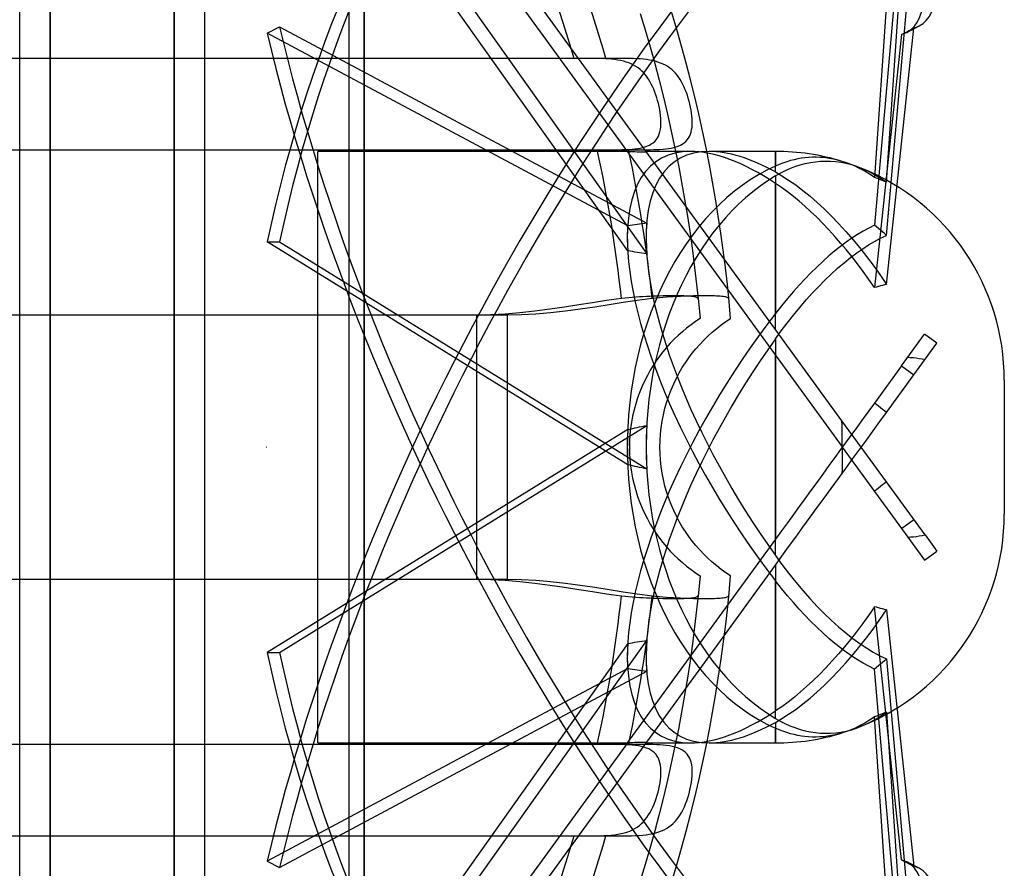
# Model space of a CAD drawing. Header units: millimetres. Extents: x -152 to 152, y -156 to 88.
# Tile 5 of 7: x 52 to 116, y -28 to 28. Entities that reach past the tile are written whole.
import ezdxf

# ---------------------------------------------------------------- set-up
doc = ezdxf.new("R2010")
doc.units = ezdxf.units.MM
doc.layers.add('HIDDEN', color=7, linetype='Continuous')
doc.layers.add('THICK', color=7, linetype='Continuous')

msp = doc.modelspace()

# ---------------------------------------------------------------- linework, layer by layer
at = {"layer": 'HIDDEN'}
for p, q in [((53.51, 0), (53.51, 88)), ((61.63, 0), (61.63, 88)), ((74.1, 0), (74.1, 83.6)), ((73.1, 0), (73.1, 81.6)), ((105.41, 1.731), (68.542, 52.476)), ((67.733, 51.888), (105.416, 0.022)), ((68.542, 46.635), (92.611, 12.671)), ((91.362, 12.877), (67.733, 46.22)), ((109.303, 43.617), (107.534, 17.691)), ((108.322, 17.371), (110.112, 43.617)), ((109.303, 34.61), (107.534, 14.556)), ((108.322, 13.893), (110.112, 34.194)), ((92.184, 28.452), (92.514, 27.362)), ((94.59, 27.389), (94.267, 28.48)), ((67.733, 27.161), (68.542, 27.577)), ((91.362, 14.51), (67.733, 27.161)), ((68.542, 27.577), (92.611, 14.69)), ((92.514, 27.362), (92.83, 26.267)), ((94.9, 26.293), (94.59, 27.389)), ((108.322, 10.674), (110.112, 27.49)), ((109.303, 27.075), (110.112, 27.49)), ((110.476, 27.622), (109.667, 27.207)), ((109.303, 27.075), (107.534, 10.463)), ((92.83, 26.267), (93.135, 25.167)), ((95.198, 25.193), (94.9, 26.293)), ((89.93, 25.5), (-89.93, 25.5)), ((87.849, 25.5), (-87.849, 25.5)), ((88.12, 25.5), (87.849, 25.5)), ((88.389, 25.5), (88.12, 25.5)), ((88.652, 25.5), (88.389, 25.5)), ((88.908, 25.499), (88.652, 25.5)), ((89.158, 25.496), (88.908, 25.499)), ((89.401, 25.492), (89.158, 25.496)), ((89.637, 25.485), (89.401, 25.492)), ((89.867, 25.475), (89.637, 25.485)), ((90.089, 25.461), (89.867, 25.475)), ((90.198, 25.5), (89.93, 25.5)), ((90.303, 25.443), (90.089, 25.461)), ((90.468, 25.5), (90.198, 25.5)), ((90.51, 25.419), (90.303, 25.443)), ((90.732, 25.5), (90.468, 25.5)), ((90.709, 25.39), (90.51, 25.419)), ((90.9, 25.354), (90.709, 25.39)), ((90.99, 25.499), (90.732, 25.5)), ((91.084, 25.312), (90.9, 25.354)), ((91.241, 25.496), (90.99, 25.499)), ((91.261, 25.261), (91.084, 25.312)), ((91.485, 25.492), (91.241, 25.496)), ((91.432, 25.202), (91.261, 25.261)), ((91.595, 25.134), (91.432, 25.202)), ((91.723, 25.485), (91.485, 25.492)), ((91.953, 25.474), (91.723, 25.485)), ((92.176, 25.46), (91.953, 25.474)), ((92.391, 25.442), (92.176, 25.46)), ((92.598, 25.418), (92.391, 25.442)), ((92.798, 25.388), (92.598, 25.418)), ((92.989, 25.351), (92.798, 25.388)), ((93.173, 25.308), (92.989, 25.351)), ((93.35, 25.256), (93.173, 25.308)), ((93.52, 25.196), (93.35, 25.256)), ((93.683, 25.127), (93.52, 25.196)), ((95.483, 24.089), (95.198, 25.193)), ((91.752, 25.057), (91.595, 25.134)), ((91.9, 24.971), (91.752, 25.057)), ((92.04, 24.876), (91.9, 24.971)), ((92.172, 24.773), (92.04, 24.876)), ((92.296, 24.661), (92.172, 24.773)), ((92.414, 24.541), (92.296, 24.661)), ((92.525, 24.412), (92.414, 24.541)), ((93.135, 25.167), (93.426, 24.063)), ((93.839, 25.049), (93.683, 25.127)), ((93.987, 24.961), (93.839, 25.049)), ((94.126, 24.865), (93.987, 24.961)), ((94.257, 24.76), (94.126, 24.865)), ((94.38, 24.647), (94.257, 24.76)), ((94.496, 24.524), (94.38, 24.647)), ((92.63, 24.274), (92.525, 24.412)), ((92.729, 24.128), (92.63, 24.274)), ((92.822, 23.975), (92.729, 24.128)), ((92.909, 23.815), (92.822, 23.975)), ((93.426, 24.063), (93.704, 22.956)), ((94.606, 24.394), (94.496, 24.524)), ((94.71, 24.254), (94.606, 24.394)), ((94.807, 24.107), (94.71, 24.254)), ((94.899, 23.952), (94.807, 24.107)), ((94.985, 23.791), (94.899, 23.952)), ((95.756, 22.981), (95.483, 24.089)), ((92.992, 23.647), (92.909, 23.815)), ((93.069, 23.474), (92.992, 23.647)), ((93.141, 23.294), (93.069, 23.474)), ((93.208, 23.109), (93.141, 23.294)), ((95.065, 23.622), (94.985, 23.791)), ((95.141, 23.447), (95.065, 23.622)), ((95.211, 23.266), (95.141, 23.447)), ((95.277, 23.081), (95.211, 23.266)), ((93.27, 22.92), (93.208, 23.109)), ((93.326, 22.728), (93.27, 22.92)), ((93.377, 22.533), (93.326, 22.728)), ((93.704, 22.956), (93.969, 21.846)), ((95.337, 22.891), (95.277, 23.081)), ((95.391, 22.698), (95.337, 22.891)), ((95.441, 22.503), (95.391, 22.698)), ((96.016, 21.869), (95.756, 22.981)), ((93.422, 22.337), (93.377, 22.533)), ((93.462, 22.141), (93.422, 22.337)), ((93.494, 21.945), (93.462, 22.141)), ((93.519, 21.752), (93.494, 21.945)), ((95.484, 22.306), (95.441, 22.503)), ((95.521, 22.11), (95.484, 22.306)), ((95.551, 21.915), (95.521, 22.11)), ((93.536, 21.561), (93.519, 21.752)), ((93.545, 21.374), (93.536, 21.561)), ((93.544, 21.193), (93.545, 21.374)), ((93.969, 21.846), (94.221, 20.733)), ((95.574, 21.722), (95.551, 21.915)), ((95.589, 21.532), (95.574, 21.722)), ((95.596, 21.346), (95.589, 21.532)), ((95.593, 21.166), (95.596, 21.346)), ((96.263, 20.755), (96.016, 21.869)), ((93.434, 20.542), (93.479, 20.691)), ((93.479, 20.691), (93.512, 20.851)), ((93.512, 20.851), (93.534, 21.018)), ((93.534, 21.018), (93.544, 21.193)), ((94.221, 20.733), (94.459, 19.618)), ((95.474, 20.522), (95.521, 20.669)), ((95.521, 20.669), (95.556, 20.827)), ((95.556, 20.827), (95.58, 20.992)), ((95.58, 20.992), (95.593, 21.166)), ((96.497, 19.639), (96.263, 20.755)), ((93.027, 19.965), (93.133, 20.058)), ((93.133, 20.058), (93.227, 20.162)), ((93.227, 20.162), (93.308, 20.278)), ((93.308, 20.278), (93.378, 20.404)), ((93.378, 20.404), (93.434, 20.542)), ((95.058, 19.955), (95.164, 20.045)), ((95.164, 20.045), (95.26, 20.148)), ((95.26, 20.148), (95.344, 20.261)), ((95.344, 20.261), (95.415, 20.386)), ((95.415, 20.386), (95.474, 20.522)), ((-91.418, 19.5), (91.418, 19.5)), ((-89.372, 19.5), (89.372, 19.5)), ((91.337, 19.4), (71.05, 19.4)), ((71.05, -19.4), (71.05, 19.4)), ((89.372, 19.5), (89.616, 19.5)), ((89.616, 19.5), (89.86, 19.5)), ((89.86, 19.5), (90.103, 19.5)), ((90.103, 19.5), (90.344, 19.501)), ((90.344, 19.501), (90.578, 19.503)), ((90.578, 19.503), (90.806, 19.506)), ((90.806, 19.506), (91.027, 19.512)), ((91.027, 19.512), (91.241, 19.52)), ((91.241, 19.52), (91.448, 19.531)), ((91.418, 19.5), (91.662, 19.5)), ((91.448, 19.531), (91.647, 19.547)), ((91.647, 19.547), (91.837, 19.566)), ((91.662, 19.5), (91.906, 19.5)), ((91.837, 19.566), (92.019, 19.591)), ((91.906, 19.5), (92.148, 19.5)), ((92.019, 19.591), (92.191, 19.621)), ((92.148, 19.5), (92.387, 19.501)), ((92.191, 19.621), (92.354, 19.658)), ((92.354, 19.658), (92.508, 19.702)), ((92.387, 19.501), (92.619, 19.503)), ((92.508, 19.702), (92.652, 19.754)), ((95.465, 19.4), (92.573, 19.4)), ((92.619, 19.503), (92.845, 19.506)), ((92.652, 19.754), (92.787, 19.815)), ((92.787, 19.815), (92.912, 19.885)), ((92.845, 19.506), (93.064, 19.512)), ((92.912, 19.885), (93.027, 19.965)), ((93.064, 19.512), (93.276, 19.52)), ((93.276, 19.52), (93.481, 19.531)), ((93.481, 19.531), (93.679, 19.545)), ((93.679, 19.545), (93.868, 19.565)), ((93.868, 19.565), (94.048, 19.589)), ((94.048, 19.589), (94.219, 19.618)), ((94.219, 19.618), (94.382, 19.654)), ((94.382, 19.654), (94.535, 19.697)), ((94.459, 19.618), (94.684, 18.501)), ((94.535, 19.697), (94.68, 19.748)), ((94.68, 19.748), (94.815, 19.807)), ((94.815, 19.807), (94.941, 19.875)), ((94.941, 19.875), (95.058, 19.955)), ((96.718, 18.52), (96.497, 19.639)), ((101.05, 19.4), (96.701, 19.4)), ((101.05, 18.049), (101.05, 19.4)), ((101.05, 19.4), (101.05, 18.439)), ((101.787, 18.721), (101.54, 18.637)), ((102.033, 18.794), (101.787, 18.721)), ((102.276, 18.856), (102.033, 18.794)), ((102.515, 18.907), (102.276, 18.856)), ((102.748, 18.947), (102.515, 18.907)), ((102.981, 18.978), (102.748, 18.947)), ((103.221, 19), (102.981, 18.978)), ((103.467, 19.013), (103.221, 19)), ((103.34, 18.671), (103.674, 18.721)), ((103.716, 19.015), (103.467, 19.013)), ((103.674, 18.721), (103.998, 18.751)), ((103.968, 19.007), (103.716, 19.015)), ((104.22, 18.988), (103.968, 19.007)), ((103.998, 18.751), (104.32, 18.763)), ((104.471, 18.959), (104.22, 18.988)), ((104.32, 18.763), (104.655, 18.757)), ((104.719, 18.919), (104.471, 18.959)), ((104.655, 18.757), (104.996, 18.731)), ((104.963, 18.87), (104.719, 18.919)), ((105.201, 18.811), (104.963, 18.87)), ((104.996, 18.731), (105.341, 18.684)), ((105.432, 18.746), (105.201, 18.811)), ((105.638, 18.679), (105.432, 18.746)), ((94.684, 18.501), (94.896, 17.382)), ((96.926, 17.4), (96.718, 18.52)), ((101.294, 18.543), (101.05, 18.439)), ((101.54, 18.637), (101.294, 18.543)), ((101.354, 17.965), (101.663, 18.122)), ((101.663, 18.122), (101.986, 18.267)), ((101.986, 18.267), (102.319, 18.397)), ((102.319, 18.397), (102.659, 18.508)), ((102.659, 18.508), (103, 18.6)), ((103, 18.6), (103.34, 18.671)), ((105.341, 18.684), (105.685, 18.617)), ((105.847, 18.604), (105.638, 18.679)), ((105.685, 18.617), (106.023, 18.53)), ((106.056, 18.52), (105.847, 18.604)), ((106.023, 18.53), (106.352, 18.426)), ((106.267, 18.427), (106.056, 18.52)), ((106.479, 18.326), (106.267, 18.427)), ((106.352, 18.426), (106.668, 18.308)), ((106.691, 18.217), (106.479, 18.326)), ((106.668, 18.308), (106.94, 18.191)), ((106.903, 18.098), (106.691, 18.217)), ((107.115, 17.971), (106.903, 18.098)), ((106.94, 18.191), (107.215, 18.059)), ((101.05, 18.049), (101.473, 17.804)), ((101.05, 17.792), (101.354, 17.965)), ((101.05, 17.792), (101.05, 8.773)), ((101.473, 17.804), (101.915, 17.522)), ((101.915, 17.522), (102.378, 17.198)), ((107.325, 17.835), (107.115, 17.971)), ((107.215, 18.059), (107.491, 17.911)), ((107.534, 17.691), (107.325, 17.835)), ((107.491, 17.911), (107.769, 17.747)), ((107.669, 17.642), (107.534, 17.691)), ((107.802, 17.591), (107.669, 17.642)), ((107.769, 17.747), (108.046, 17.567)), ((107.933, 17.539), (107.802, 17.591)), ((108.062, 17.485), (107.933, 17.539)), ((108.046, 17.567), (108.322, 17.371)), ((108.191, 17.429), (108.062, 17.485)), ((108.322, 17.371), (108.191, 17.429)), ((94.896, 17.382), (95.094, 16.263)), ((97.12, 16.279), (96.926, 17.4)), ((101.05, 7.733), (101.05, 17.303)), ((101.439, 17.038), (101.05, 17.303)), ((101.832, 16.752), (101.439, 17.038)), ((102.378, 17.198), (102.852, 16.84)), ((102.852, 16.84), (103.326, 16.453)), ((95.094, 16.263), (95.279, 15.143)), ((97.301, 15.157), (97.12, 16.279)), ((102.221, 16.449), (101.832, 16.752)), ((102.6, 16.136), (102.221, 16.449)), ((102.97, 15.814), (102.6, 16.136)), ((103.326, 16.453), (103.789, 16.049)), ((103.355, 15.462), (102.97, 15.814)), ((103.789, 16.049), (104.236, 15.634)), ((104.236, 15.634), (104.7, 15.177)), ((95.279, 15.143), (95.45, 14.023)), ((97.47, 14.035), (97.301, 15.157)), ((103.751, 15.082), (103.355, 15.462)), ((104.151, 14.677), (103.751, 15.082)), ((104.7, 15.177), (105.177, 14.68)), ((104.551, 14.255), (104.151, 14.677)), ((104.942, 13.823), (104.551, 14.255)), ((105.177, 14.68), (105.656, 14.154)), ((107.166, 14.372), (106.794, 14.167)), ((107.534, 14.556), (107.166, 14.372)), ((107.669, 14.447), (107.534, 14.556)), ((107.802, 14.337), (107.669, 14.447)), ((107.933, 14.228), (107.802, 14.337)), ((108.062, 14.118), (107.933, 14.228)), ((95.45, 14.023), (95.608, 12.903)), ((97.625, 12.914), (97.47, 14.035)), ((105.318, 13.39), (104.942, 13.823)), ((105.656, 14.154), (106.126, 13.61)), ((106.05, 13.699), (105.682, 13.44)), ((106.421, 13.942), (106.05, 13.699)), ((106.126, 13.61), (106.575, 13.063)), ((106.794, 14.167), (106.421, 13.942)), ((107.542, 13.495), (107.933, 13.706)), ((107.933, 13.706), (108.322, 13.893)), ((108.191, 14.007), (108.062, 14.118)), ((108.322, 13.893), (108.191, 14.007)), ((67.733, 13.476), (68.542, 13.476)), ((91.362, -1.155), (67.733, 13.476)), ((68.542, 13.476), (92.611, -1.428)), ((97.766, 11.793), (97.625, 12.914)), ((105.318, 13.168), (104.942, 12.869)), ((105.682, 13.44), (105.318, 13.168)), ((105.682, 12.954), (105.318, 13.39)), ((106.05, 12.496), (105.682, 12.954)), ((106.379, 12.742), (106.767, 13.013)), ((106.575, 13.063), (107.006, 12.512)), ((106.767, 13.013), (107.152, 13.263)), ((107.152, 13.263), (107.542, 13.495)), ((95.608, 12.903), (95.753, 11.784)), ((104.551, 12.54), (104.151, 12.185)), ((104.942, 12.869), (104.551, 12.54)), ((105.551, 12.097), (105.972, 12.436)), ((105.972, 12.436), (106.379, 12.742)), ((106.421, 12.016), (106.05, 12.496)), ((107.006, 12.512), (107.444, 11.928)), ((95.753, 11.784), (95.884, 10.666)), ((97.895, 10.674), (97.766, 11.793)), ((103.751, 11.809), (103.355, 11.419)), ((104.151, 12.185), (103.751, 11.809)), ((104.701, 11.347), (105.125, 11.732)), ((105.125, 11.732), (105.551, 12.097)), ((106.794, 11.516), (106.421, 12.016)), ((107.444, 11.928), (107.884, 11.314)), ((102.97, 11.023), (102.6, 10.624)), ((103.355, 11.419), (102.97, 11.023)), ((104.287, 10.95), (104.701, 11.347)), ((107.166, 10.997), (106.794, 11.516)), ((107.534, 10.463), (107.166, 10.997)), ((107.884, 11.314), (108.322, 10.674)), ((95.884, 10.666), (96.001, 9.55)), ((98.01, 9.556), (97.895, 10.674)), ((102.6, 10.624), (102.221, 10.199)), ((103.484, 10.12), (103.889, 10.548)), ((103.889, 10.548), (104.287, 10.95)), ((107.669, 10.502), (107.534, 10.463)), ((107.802, 10.54), (107.669, 10.502)), ((107.933, 10.576), (107.802, 10.54)), ((108.062, 10.609), (107.933, 10.576)), ((108.191, 10.642), (108.062, 10.609)), ((108.322, 10.674), (108.191, 10.642)), ((90.955, 9.742), (89.983, 9.613)), ((91.192, 9.77), (90.955, 9.742)), ((91.429, 9.795), (91.192, 9.77)), ((91.664, 9.816), (91.429, 9.795)), ((91.899, 9.835), (91.664, 9.816)), ((92.131, 9.852), (91.899, 9.835)), ((92.966, 9.744), (91.993, 9.614)), ((92.36, 9.866), (92.131, 9.852)), ((92.587, 9.879), (92.36, 9.866)), ((92.81, 9.889), (92.587, 9.879)), ((93.03, 9.898), (92.81, 9.889)), ((93.203, 9.771), (92.966, 9.744)), ((93.245, 9.906), (93.03, 9.898)), ((93.44, 9.796), (93.203, 9.771)), ((93.455, 9.912), (93.245, 9.906)), ((93.675, 9.817), (93.44, 9.796)), ((93.659, 9.917), (93.455, 9.912)), ((93.856, 9.921), (93.659, 9.917)), ((93.91, 9.837), (93.675, 9.817)), ((94.047, 9.923), (93.856, 9.921)), ((94.142, 9.853), (93.91, 9.837)), ((94.231, 9.925), (94.047, 9.923)), ((94.371, 9.867), (94.142, 9.853)), ((94.408, 9.925), (94.231, 9.925)), ((94.598, 9.88), (94.371, 9.867)), ((94.578, 9.925), (94.408, 9.925)), ((94.739, 9.923), (94.578, 9.925)), ((94.821, 9.89), (94.598, 9.88)), ((94.892, 9.921), (94.739, 9.923)), ((95.041, 9.899), (94.821, 9.89)), ((95.035, 9.917), (94.892, 9.921)), ((95.17, 9.912), (95.035, 9.917)), ((95.256, 9.907), (95.041, 9.899)), ((95.294, 9.906), (95.17, 9.912)), ((95.466, 9.913), (95.256, 9.907)), ((95.41, 9.898), (95.294, 9.906)), ((95.515, 9.889), (95.41, 9.898)), ((95.669, 9.918), (95.466, 9.913)), ((95.61, 9.879), (95.515, 9.889)), ((95.695, 9.866), (95.61, 9.879)), ((95.867, 9.922), (95.669, 9.918)), ((95.769, 9.852), (95.695, 9.866)), ((95.832, 9.835), (95.769, 9.852)), ((95.884, 9.817), (95.832, 9.835)), ((96.058, 9.924), (95.867, 9.922)), ((95.926, 9.795), (95.884, 9.817)), ((95.956, 9.771), (95.926, 9.795)), ((95.976, 9.744), (95.956, 9.771)), ((95.985, 9.713), (95.976, 9.744)), ((96.242, 9.926), (96.058, 9.924)), ((96.419, 9.926), (96.242, 9.926)), ((96.589, 9.926), (96.419, 9.926)), ((96.75, 9.924), (96.589, 9.926)), ((96.902, 9.922), (96.75, 9.924)), ((97.046, 9.918), (96.902, 9.922)), ((97.18, 9.913), (97.046, 9.918)), ((97.305, 9.907), (97.18, 9.913)), ((97.42, 9.9), (97.305, 9.907)), ((97.525, 9.891), (97.42, 9.9)), ((97.62, 9.88), (97.525, 9.891)), ((97.705, 9.868), (97.62, 9.88)), ((97.779, 9.853), (97.705, 9.868)), ((97.842, 9.837), (97.779, 9.853)), ((97.894, 9.818), (97.842, 9.837)), ((97.936, 9.797), (97.894, 9.818)), ((97.966, 9.773), (97.936, 9.797)), ((97.986, 9.746), (97.966, 9.773)), ((97.995, 9.715), (97.986, 9.746)), ((101.832, 9.744), (101.439, 9.266)), ((102.221, 10.199), (101.832, 9.744)), ((103.067, 9.658), (103.484, 10.12)), ((86.253, 9.048), (85.279, 8.918)), ((87.213, 9.191), (86.253, 9.048)), ((88.151, 9.337), (87.213, 9.191)), ((88.258, 9.049), (87.284, 8.918)), ((89.055, 9.476), (88.151, 9.337)), ((89.22, 9.192), (88.258, 9.049)), ((89.983, 9.613), (89.055, 9.476)), ((90.158, 9.338), (89.22, 9.192)), ((91.063, 9.478), (90.158, 9.338)), ((91.993, 9.614), (91.063, 9.478)), ((96.001, 9.55), (96.105, 8.436)), ((98.113, 8.441), (98.01, 9.556)), ((101.439, 9.266), (101.05, 8.773)), ((102.225, 8.66), (102.644, 9.168)), ((102.644, 9.168), (103.067, 9.658)), ((83.475, 8.66), (-83.475, 8.66)), ((81.475, 8.66), (-81.475, 8.66)), ((82.391, 8.676), (81.475, 8.66)), ((81.475, 0), (81.475, 8.66)), ((83.337, 8.726), (82.391, 8.676)), ((84.304, 8.808), (83.337, 8.726)), ((84.392, 8.676), (83.475, 8.66)), ((83.475, 0), (83.475, 8.66)), ((85.279, 8.918), (84.304, 8.808)), ((85.34, 8.726), (84.392, 8.676)), ((86.307, 8.808), (85.34, 8.726)), ((87.284, 8.918), (86.307, 8.808)), ((96.105, 8.436), (95.808, 8.239)), ((96.105, 8.436), (96.105, 8.436)), ((97.803, 8.235), (98.113, 8.441)), ((98.113, 8.441), (98.113, 8.441)), ((101.816, 8.143), (102.225, 8.66)), ((95.227, 7.808), (94.947, 7.575)), ((95.514, 8.029), (95.227, 7.808)), ((95.808, 8.239), (95.514, 8.029)), ((96.909, 7.542), (97.2, 7.786)), ((97.2, 7.786), (97.498, 8.017)), ((97.498, 8.017), (97.803, 8.235)), ((101.425, 7.627), (101.816, 8.143)), ((94.674, 7.331), (94.409, 7.076)), ((94.947, 7.575), (94.674, 7.331)), ((96.352, 7.019), (96.626, 7.286)), ((96.626, 7.286), (96.909, 7.542)), ((101.05, 7.113), (101.425, 7.627)), ((101.05, 7.113), (101.05, -6.031)), ((109.303, 5.328), (110.818, 7.413)), ((111.627, 6.825), (110.818, 7.413)), ((93.908, 6.537), (93.673, 6.255)), ((94.154, 6.812), (93.908, 6.537)), ((94.409, 7.076), (94.154, 6.812)), ((95.835, 6.453), (96.088, 6.741)), ((96.088, 6.741), (96.352, 7.019)), ((110.112, 4.74), (111.627, 6.825)), ((93.448, 5.964), (93.236, 5.667)), ((93.673, 6.255), (93.448, 5.964)), ((95.148, 5.537), (95.365, 5.85)), ((95.365, 5.85), (95.594, 6.155)), ((95.594, 6.155), (95.835, 6.453)), ((101.05, -7.113), (101.05, 6.031)), ((109.716, 5.896), (109.905, 5.886)), ((109.905, 5.886), (110.091, 5.871)), ((110.091, 5.871), (110.28, 5.851)), ((110.28, 5.851), (110.469, 5.825)), ((110.469, 5.825), (110.66, 5.794)), ((93.035, 5.363), (92.841, 5.045)), ((93.236, 5.667), (93.035, 5.363)), ((94.745, 4.878), (94.943, 5.216)), ((94.943, 5.216), (95.148, 5.537)), ((109.303, 5.328), (107.534, 2.894)), ((109.303, 5.328), (110.112, 4.74)), ((110.66, 5.794), (110.852, 5.759)), ((92.654, 4.711), (92.477, 4.363)), ((92.841, 5.045), (92.654, 4.711)), ((94.378, 4.152), (94.556, 4.522)), ((94.556, 4.522), (94.745, 4.878)), ((108.322, 2.276), (110.112, 4.74)), ((92.31, 4.001), (92.156, 3.627)), ((92.477, 4.363), (92.31, 4.001)), ((94.212, 3.767), (94.378, 4.152)), ((116.05, 4.4), (116.05, -4.4)), ((92.015, 3.242), (91.889, 2.849)), ((92.156, 3.627), (92.015, 3.242)), ((93.924, 2.964), (94.06, 3.371)), ((94.06, 3.371), (94.212, 3.767)), ((91.889, 2.849), (91.779, 2.448)), ((93.805, 2.548), (93.924, 2.964)), ((107.534, 2.894), (107.166, 2.386)), ((107.669, 2.789), (107.534, 2.894)), ((107.802, 2.685), (107.669, 2.789)), ((107.933, 2.583), (107.802, 2.685)), ((108.062, 2.481), (107.933, 2.583)), ((91.686, 2.042), (91.609, 1.632)), ((91.779, 2.448), (91.686, 2.042)), ((93.621, 1.7), (93.704, 2.126)), ((93.704, 2.126), (93.805, 2.548)), ((107.166, 2.386), (106.794, 1.874)), ((107.884, 1.673), (108.322, 2.276)), ((108.191, 2.379), (108.062, 2.481)), ((108.322, 2.276), (108.191, 2.379)), ((68.542, -13.476), (92.611, 1.428)), ((91.609, 1.632), (91.55, 1.22)), ((93.556, 1.272), (93.621, 1.7)), ((105.413, 1.446), (105.41, 1.731)), ((106.668, 0), (105.41, 1.731)), ((105.416, 1.162), (105.413, 1.446)), ((106.421, 1.361), (106.05, 0.85)), ((106.794, 1.874), (106.421, 1.361)), ((107.444, 1.068), (107.884, 1.673)), ((91.362, 1.155), (67.733, -13.476)), ((91.508, 0.81), (91.483, 0.402)), ((91.55, 1.22), (91.508, 0.81)), ((93.484, 0.419), (93.511, 0.844)), ((93.511, 0.844), (93.556, 1.272)), ((105.417, 0.877), (105.416, 1.162)), ((105.417, 0.592), (105.417, 0.877)), ((106.05, 0.85), (105.682, 0.344)), ((107.006, 0.466), (107.444, 1.068)), ((67.676, 0.001), (67.675, 0.001)), ((67.675, 0.001), (67.675, 0.001)), ((67.675, 0.001), (67.675, 0.001)), ((67.675, 0.001), (67.675, 0.001)), ((67.675, 0.001), (67.675, 0.001)), ((67.675, 0.001), (67.675, 0.001)), ((67.675, 0.001), (67.675, 0)), ((67.675, 0), (67.675, 0)), ((67.675, 0), (67.675, 0)), ((67.675, 0), (67.675, 0)), ((67.675, 0), (67.675, 0)), ((67.675, 0), (67.675, 0)), ((67.675, 0), (67.675, 0)), ((67.675, 0), (67.675, 0)), ((67.677, 0.001), (67.676, 0.001)), ((67.676, 0.001), (67.676, 0.001)), ((67.676, 0.001), (67.676, 0.001)), ((67.676, 0.001), (67.676, 0.001)), ((67.676, 0.001), (67.676, 0.001)), ((67.676, 0.001), (67.676, 0.001)), ((67.676, 0.001), (67.676, 0.001)), ((67.676, 0.001), (67.676, 0.001)), ((67.676, 0.001), (67.676, 0.001)), ((67.676, 0.001), (67.676, 0.001)), ((67.676, 0.001), (67.676, 0.001)), ((67.676, 0.001), (67.676, 0.001)), ((67.677, 0), (67.677, 0.001)), ((67.677, 0.001), (67.677, 0.001)), ((67.677, 0.001), (67.677, 0.001)), ((67.677, 0.001), (67.677, 0.001)), ((67.677, 0.001), (67.677, 0.001)), ((67.677, 0.001), (67.677, 0.001)), ((67.677, 0.001), (67.677, 0.001)), ((67.677, 0), (67.677, 0)), ((67.677, 0), (67.677, 0)), ((67.677, 0), (67.677, 0)), ((67.677, 0), (67.677, 0)), ((67.677, 0), (67.677, 0)), ((67.677, 0), (67.677, 0)), ((67.677, 0), (67.677, 0)), ((73.1, -81.6), (73.1, 0)), ((91.483, 0.402), (91.475, 0)), ((93.475, 0), (93.484, 0.419)), ((105.682, 0.344), (105.318, -0.157)), ((105.416, 0.022), (105.417, 0.307)), ((105.416, 0.022), (105.432, 0)), ((105.417, 0.307), (105.417, 0.592)), ((105.432, 0), (109.716, -5.896)), ((106.575, -0.129), (107.006, 0.466)), ((110.852, -5.759), (106.668, 0)), ((53.51, -88), (53.51, 0)), ((61.63, -88), (61.63, 0)), ((67.675, 0), (67.675, 0)), ((67.675, 0), (67.675, 0)), ((67.675, 0), (67.675, 0)), ((67.675, 0), (67.675, 0)), ((67.675, 0), (67.675, 0)), ((67.675, 0), (67.675, -0.001)), ((67.675, -0.001), (67.675, -0.001)), ((67.675, -0.001), (67.675, -0.001)), ((67.675, -0.001), (67.675, -0.001)), ((67.675, -0.001), (67.675, -0.001)), ((67.675, -0.001), (67.675, -0.001)), ((67.675, -0.001), (67.676, -0.001)), ((67.676, -0.001), (67.676, -0.001)), ((67.676, -0.001), (67.676, -0.001)), ((67.676, -0.001), (67.676, -0.001)), ((67.676, -0.001), (67.676, -0.001)), ((67.676, -0.001), (67.676, -0.001)), ((67.676, -0.001), (67.676, -0.001)), ((67.676, -0.001), (67.676, -0.001)), ((67.676, -0.001), (67.676, -0.001)), ((67.676, -0.001), (67.676, -0.001)), ((67.676, -0.001), (67.676, -0.001)), ((67.676, -0.001), (67.676, -0.001)), ((67.676, -0.001), (67.677, -0.001)), ((67.677, -0.001), (67.677, 0)), ((67.677, 0), (67.677, 0)), ((67.677, 0), (67.677, 0)), ((67.677, 0), (67.677, 0)), ((67.677, 0), (67.677, 0)), ((67.677, 0), (67.677, 0)), ((67.677, -0.001), (67.677, -0.001)), ((67.677, -0.001), (67.677, -0.001)), ((67.677, -0.001), (67.677, -0.001)), ((67.677, -0.001), (67.677, -0.001)), ((67.677, -0.001), (67.677, -0.001)), ((74.1, -83.6), (74.1, 0)), ((81.475, -8.66), (81.475, 0)), ((83.475, -8.66), (83.475, 0)), ((91.475, 0), (91.483, -0.402)), ((91.483, -0.402), (91.508, -0.81)), ((93.484, -0.419), (93.475, 0)), ((93.511, -0.844), (93.484, -0.419)), ((105.318, -0.157), (104.942, -0.675)), ((105.416, -0.022), (105.417, -0.307)), ((105.417, -0.307), (105.417, -0.592)), ((105.417, -0.592), (105.417, -0.877)), ((106.126, -0.747), (106.575, -0.129)), ((91.508, -0.81), (91.55, -1.22)), ((91.55, -1.22), (91.609, -1.632)), ((93.556, -1.272), (93.511, -0.844)), ((93.621, -1.7), (93.556, -1.272)), ((104.551, -1.213), (104.151, -1.762)), ((104.942, -0.675), (104.551, -1.213)), ((105.416, -1.162), (105.413, -1.446)), ((105.417, -0.877), (105.416, -1.162)), ((105.656, -1.393), (106.126, -0.747)), ((91.609, -1.632), (91.686, -2.042)), ((93.704, -2.126), (93.621, -1.7)), ((104.151, -1.762), (103.751, -2.314)), ((105.177, -2.052), (105.656, -1.393)), ((105.413, -1.446), (105.41, -1.731)), ((91.686, -2.042), (91.779, -2.448)), ((91.779, -2.448), (91.889, -2.849)), ((93.805, -2.548), (93.704, -2.126)), ((93.924, -2.964), (93.805, -2.548)), ((103.751, -2.314), (103.355, -2.859)), ((104.7, -2.709), (105.177, -2.052)), ((108.062, -2.481), (107.933, -2.583)), ((108.191, -2.379), (108.062, -2.481)), ((108.322, -2.276), (108.191, -2.379)), ((91.889, -2.849), (92.015, -3.242)), ((94.06, -3.371), (93.924, -2.964)), ((103.355, -2.859), (102.97, -3.388)), ((104.236, -3.348), (104.7, -2.709)), ((107.669, -2.789), (107.534, -2.894)), ((107.802, -2.685), (107.669, -2.789)), ((107.933, -2.583), (107.802, -2.685)), ((92.015, -3.242), (92.156, -3.627)), ((92.156, -3.627), (92.31, -4.001)), ((94.212, -3.767), (94.06, -3.371)), ((94.378, -4.152), (94.212, -3.767)), ((102.97, -3.388), (102.6, -3.897)), ((103.789, -3.963), (104.236, -3.348)), ((92.31, -4.001), (92.477, -4.363)), ((92.477, -4.363), (92.654, -4.711)), ((94.556, -4.522), (94.378, -4.152)), ((102.221, -4.42), (101.832, -4.955)), ((102.6, -3.897), (102.221, -4.42)), ((103.326, -4.6), (103.789, -3.963)), ((92.654, -4.711), (92.841, -5.045)), ((92.841, -5.045), (93.035, -5.363)), ((94.745, -4.878), (94.556, -4.522)), ((94.943, -5.216), (94.745, -4.878)), ((101.832, -4.955), (101.439, -5.496)), ((102.852, -5.252), (103.326, -4.6)), ((109.303, -5.328), (110.112, -4.74)), ((93.035, -5.363), (93.236, -5.667)), ((93.236, -5.667), (93.448, -5.964)), ((95.148, -5.537), (94.943, -5.216)), ((95.365, -5.85), (95.148, -5.537)), ((101.439, -5.496), (101.05, -6.031)), ((102.378, -5.905), (102.852, -5.252)), ((110.469, -5.825), (110.66, -5.795)), ((110.66, -5.795), (110.852, -5.759)), ((110.852, -5.759), (111.627, -6.825)), ((101.05, -6.031), (91.337, -19.4)), ((93.448, -5.964), (93.673, -6.255)), ((93.673, -6.255), (93.908, -6.537)), ((95.594, -6.155), (95.365, -5.85)), ((95.835, -6.453), (95.594, -6.155)), ((96.088, -6.741), (95.835, -6.453)), ((101.915, -6.542), (102.378, -5.905)), ((109.716, -5.896), (109.905, -5.886)), ((109.716, -5.896), (110.818, -7.413)), ((109.905, -5.886), (110.091, -5.871)), ((110.091, -5.871), (110.28, -5.851)), ((110.28, -5.851), (110.469, -5.825)), ((93.908, -6.537), (94.154, -6.812)), ((94.154, -6.812), (94.409, -7.076)), ((94.409, -7.076), (94.674, -7.331)), ((96.352, -7.019), (96.088, -6.741)), ((96.626, -7.286), (96.352, -7.019)), ((101.473, -7.151), (101.915, -6.542)), ((110.818, -7.413), (111.627, -6.825)), ((92.611, -19.347), (101.05, -7.733)), ((94.674, -7.331), (94.947, -7.575)), ((94.947, -7.575), (95.227, -7.808)), ((96.909, -7.542), (96.626, -7.286)), ((97.2, -7.786), (96.909, -7.542)), ((101.05, -7.113), (101.473, -7.691)), ((101.05, -7.733), (101.473, -7.151)), ((101.05, -7.733), (101.05, -17.303)), ((101.473, -7.691), (101.915, -8.269)), ((95.227, -7.808), (95.514, -8.029)), ((95.514, -8.029), (95.808, -8.239)), ((95.808, -8.239), (96.105, -8.436)), ((97.498, -8.017), (97.2, -7.786)), ((97.803, -8.235), (97.498, -8.017)), ((98.113, -8.441), (97.803, -8.235)), ((101.915, -8.269), (102.378, -8.848)), ((-83.475, -8.66), (83.475, -8.66)), ((-81.475, -8.66), (81.475, -8.66)), ((81.475, -8.66), (82.391, -8.676)), ((82.391, -8.676), (83.337, -8.726)), ((83.337, -8.726), (84.304, -8.808)), ((83.475, -8.66), (84.392, -8.676)), ((84.304, -8.808), (85.279, -8.918)), ((84.392, -8.676), (85.34, -8.726)), ((85.279, -8.918), (86.253, -9.048)), ((85.34, -8.726), (86.307, -8.808)), ((86.307, -8.808), (87.284, -8.918)), ((87.284, -8.918), (88.258, -9.049)), ((96.105, -8.436), (96.001, -9.55)), ((96.105, -8.436), (96.105, -8.436)), ((98.01, -9.556), (98.113, -8.441)), ((98.113, -8.441), (98.113, -8.441)), ((101.439, -9.266), (101.05, -8.773)), ((101.05, -17.792), (101.05, -8.773)), ((102.378, -8.848), (102.852, -9.412)), ((86.253, -9.048), (87.213, -9.191)), ((87.213, -9.191), (88.151, -9.337)), ((88.151, -9.337), (89.055, -9.476)), ((88.258, -9.049), (89.22, -9.192)), ((89.055, -9.476), (89.983, -9.613)), ((89.22, -9.192), (90.158, -9.338)), ((89.983, -9.613), (90.955, -9.742)), ((90.158, -9.338), (91.063, -9.478)), ((91.063, -9.478), (91.993, -9.614)), ((91.993, -9.614), (92.966, -9.744)), ((96.001, -9.55), (95.884, -10.666)), ((97.895, -10.674), (98.01, -9.556)), ((101.832, -9.744), (101.439, -9.266)), ((102.852, -9.412), (103.326, -9.948)), ((90.955, -9.742), (91.191, -9.77)), ((91.191, -9.77), (91.427, -9.794)), ((91.427, -9.794), (91.663, -9.816)), ((91.663, -9.816), (91.898, -9.835)), ((91.898, -9.835), (92.131, -9.852)), ((92.131, -9.852), (92.361, -9.866)), ((92.361, -9.866), (92.587, -9.879)), ((92.587, -9.879), (92.81, -9.889)), ((92.81, -9.889), (93.029, -9.898)), ((92.966, -9.744), (93.202, -9.771)), ((93.029, -9.898), (93.244, -9.906)), ((93.202, -9.771), (93.438, -9.796)), ((93.244, -9.906), (93.454, -9.912)), ((93.438, -9.796), (93.674, -9.817)), ((93.454, -9.912), (93.658, -9.917)), ((93.658, -9.917), (93.856, -9.921)), ((93.674, -9.817), (93.909, -9.836)), ((93.856, -9.921), (94.047, -9.923)), ((93.909, -9.836), (94.142, -9.853)), ((94.047, -9.923), (94.231, -9.925)), ((94.142, -9.853), (94.372, -9.867)), ((94.231, -9.925), (94.408, -9.925)), ((94.372, -9.867), (94.598, -9.88)), ((94.408, -9.925), (94.577, -9.925)), ((94.577, -9.925), (94.738, -9.923)), ((94.598, -9.88), (94.821, -9.89)), ((94.738, -9.923), (94.89, -9.921)), ((94.821, -9.89), (95.04, -9.899)), ((94.89, -9.921), (95.034, -9.917)), ((95.034, -9.917), (95.169, -9.912)), ((95.04, -9.899), (95.255, -9.907)), ((95.169, -9.912), (95.294, -9.906)), ((95.255, -9.907), (95.464, -9.913)), ((95.294, -9.906), (95.409, -9.898)), ((95.409, -9.898), (95.514, -9.889)), ((95.464, -9.913), (95.669, -9.918)), ((95.514, -9.889), (95.61, -9.879)), ((95.61, -9.879), (95.694, -9.866)), ((95.669, -9.918), (95.867, -9.922)), ((95.694, -9.866), (95.768, -9.852)), ((95.768, -9.852), (95.832, -9.835)), ((95.832, -9.835), (95.884, -9.817)), ((95.867, -9.922), (96.058, -9.924)), ((95.884, -9.817), (95.926, -9.795)), ((95.926, -9.795), (95.956, -9.771)), ((95.956, -9.771), (95.976, -9.744)), ((95.976, -9.744), (95.985, -9.713)), ((96.058, -9.924), (96.242, -9.926)), ((96.242, -9.926), (96.418, -9.926)), ((96.418, -9.926), (96.587, -9.926)), ((96.587, -9.926), (96.748, -9.924)), ((96.748, -9.924), (96.901, -9.922)), ((96.901, -9.922), (97.045, -9.918)), ((97.045, -9.918), (97.179, -9.913)), ((97.179, -9.913), (97.304, -9.907)), ((97.304, -9.907), (97.42, -9.9)), ((97.42, -9.9), (97.525, -9.891)), ((97.525, -9.891), (97.62, -9.88)), ((97.62, -9.88), (97.705, -9.868)), ((97.705, -9.868), (97.779, -9.853)), ((97.779, -9.853), (97.842, -9.837)), ((97.842, -9.837), (97.894, -9.818)), ((97.894, -9.818), (97.936, -9.797)), ((97.936, -9.797), (97.966, -9.773)), ((97.966, -9.773), (97.986, -9.746)), ((97.986, -9.746), (97.995, -9.715)), ((102.221, -10.199), (101.832, -9.744)), ((102.6, -10.624), (102.221, -10.199)), ((103.326, -9.948), (103.789, -10.444)), ((95.884, -10.666), (95.753, -11.784)), ((97.766, -11.793), (97.895, -10.674)), ((102.97, -11.023), (102.6, -10.624)), ((103.789, -10.444), (104.236, -10.899)), ((104.236, -10.899), (104.7, -11.346)), ((107.534, -10.463), (107.143, -11.03)), ((107.669, -10.502), (107.534, -10.463)), ((109.303, -27.075), (107.534, -10.463)), ((107.802, -10.54), (107.669, -10.502)), ((107.933, -10.576), (107.802, -10.54)), ((107.884, -11.314), (108.322, -10.674)), ((108.062, -10.609), (107.933, -10.576)), ((108.191, -10.642), (108.062, -10.609)), ((108.322, -10.674), (108.191, -10.642)), ((108.322, -10.674), (110.112, -27.49)), ((103.355, -11.419), (102.97, -11.023)), ((103.751, -11.809), (103.355, -11.419)), ((104.7, -11.346), (105.177, -11.778)), ((106.748, -11.579), (106.352, -12.107)), ((107.143, -11.03), (106.748, -11.579)), ((107.444, -11.928), (107.884, -11.314)), ((95.753, -11.784), (95.608, -12.903)), ((97.625, -12.914), (97.766, -11.793)), ((104.151, -12.185), (103.751, -11.809)), ((104.551, -12.54), (104.151, -12.185)), ((105.177, -11.778), (105.656, -12.184)), ((105.656, -12.184), (106.126, -12.554)), ((106.352, -12.107), (105.958, -12.612)), ((107.006, -12.512), (107.444, -11.928)), ((91.362, -12.877), (67.733, -46.22)), ((68.542, -46.635), (92.611, -12.671)), ((95.608, -12.903), (95.45, -14.023)), ((104.942, -12.869), (104.551, -12.54)), ((105.318, -13.168), (104.942, -12.869)), ((105.958, -12.612), (105.569, -13.091)), ((106.126, -12.554), (106.575, -12.881)), ((106.575, -13.063), (107.006, -12.512)), ((106.575, -12.881), (107.006, -13.171)), ((67.733, -13.476), (68.542, -13.476)), ((97.47, -14.035), (97.625, -12.914)), ((105.18, -13.551), (104.773, -14.012)), ((105.569, -13.091), (105.18, -13.551)), ((105.682, -13.44), (105.318, -13.168)), ((106.05, -13.699), (105.682, -13.44)), ((106.126, -13.61), (106.575, -13.063)), ((107.006, -13.171), (107.444, -13.439)), ((107.444, -13.439), (107.884, -13.68)), ((95.45, -14.023), (95.279, -15.143)), ((97.301, -15.157), (97.47, -14.035)), ((104.773, -14.012), (104.352, -14.467)), ((105.177, -14.68), (105.656, -14.154)), ((105.656, -14.154), (106.126, -13.61)), ((106.421, -13.942), (106.05, -13.699)), ((106.794, -14.167), (106.421, -13.942)), ((107.166, -14.372), (106.794, -14.167)), ((107.884, -13.68), (108.322, -13.893)), ((108.062, -14.118), (107.933, -14.228)), ((108.191, -14.007), (108.062, -14.118)), ((108.322, -13.893), (108.191, -14.007)), ((108.322, -13.893), (110.112, -34.194)), ((91.362, -14.51), (67.733, -27.161)), ((68.542, -27.577), (92.611, -14.69)), ((104.352, -14.467), (103.927, -14.906)), ((104.7, -15.177), (105.177, -14.68)), ((107.534, -14.556), (107.166, -14.372)), ((107.669, -14.447), (107.534, -14.556)), ((109.303, -34.61), (107.534, -14.556)), ((107.802, -14.337), (107.669, -14.447)), ((107.933, -14.228), (107.802, -14.337)), ((95.279, -15.143), (95.094, -16.263)), ((97.12, -16.279), (97.301, -15.157)), ((103.503, -15.322), (103.09, -15.707)), ((103.927, -14.906), (103.503, -15.322)), ((104.236, -15.634), (104.7, -15.177)), ((102.693, -16.057), (102.293, -16.391)), ((103.09, -15.707), (102.693, -16.057)), ((103.326, -16.453), (103.789, -16.049)), ((103.789, -16.049), (104.236, -15.634)), ((95.094, -16.263), (94.896, -17.382)), ((96.926, -17.4), (97.12, -16.279)), ((101.881, -16.715), (101.464, -17.021)), ((102.293, -16.391), (101.881, -16.715)), ((102.852, -16.84), (103.326, -16.453)), ((94.896, -17.382), (94.684, -18.501)), ((96.718, -18.52), (96.926, -17.4)), ((101.464, -17.021), (101.05, -17.303)), ((101.915, -17.522), (102.378, -17.198)), ((102.378, -17.198), (102.852, -16.84)), ((108.046, -17.567), (108.322, -17.371)), ((108.322, -17.371), (108.191, -17.429)), ((108.322, -17.371), (110.112, -43.617)), ((101.05, -17.792), (101.354, -17.965)), ((101.05, -18.049), (101.473, -17.804)), ((101.05, -18.049), (101.05, -19.4)), ((101.354, -17.965), (101.663, -18.122)), ((101.473, -17.804), (101.915, -17.522)), ((107.115, -17.971), (106.903, -18.098)), ((106.94, -18.191), (107.215, -18.059)), ((107.325, -17.835), (107.115, -17.971)), ((107.215, -18.059), (107.491, -17.911)), ((107.534, -17.691), (107.325, -17.835)), ((107.491, -17.911), (107.769, -17.747)), ((107.669, -17.642), (107.534, -17.691)), ((109.303, -43.617), (107.534, -17.691)), ((107.802, -17.591), (107.669, -17.642)), ((107.769, -17.747), (108.046, -17.567)), ((107.933, -17.539), (107.802, -17.591)), ((108.062, -17.485), (107.933, -17.539)), ((108.191, -17.429), (108.062, -17.485)), ((94.684, -18.501), (94.459, -19.618)), ((96.497, -19.639), (96.718, -18.52)), ((101.05, -19.4), (101.05, -18.439)), ((101.294, -18.543), (101.05, -18.439)), ((101.54, -18.637), (101.294, -18.543)), ((101.787, -18.721), (101.54, -18.637)), ((101.663, -18.122), (101.986, -18.267)), ((101.986, -18.267), (102.319, -18.397)), ((102.319, -18.397), (102.659, -18.508)), ((102.659, -18.508), (103, -18.6)), ((103, -18.6), (103.34, -18.671)), ((103.34, -18.671), (103.674, -18.721)), ((104.996, -18.731), (105.341, -18.684)), ((105.341, -18.684), (105.685, -18.617)), ((105.638, -18.679), (105.432, -18.746)), ((105.847, -18.604), (105.638, -18.679)), ((105.685, -18.617), (106.023, -18.53)), ((106.056, -18.52), (105.847, -18.604)), ((106.023, -18.53), (106.352, -18.426)), ((106.267, -18.427), (106.056, -18.52)), ((106.479, -18.326), (106.267, -18.427)), ((106.352, -18.426), (106.668, -18.308)), ((106.691, -18.217), (106.479, -18.326)), ((106.668, -18.308), (106.94, -18.191)), ((106.903, -18.098), (106.691, -18.217)), ((68.542, -52.476), (92.611, -19.347)), ((102.033, -18.794), (101.787, -18.721)), ((102.276, -18.856), (102.033, -18.794)), ((102.515, -18.907), (102.276, -18.856)), ((102.748, -18.947), (102.515, -18.907)), ((102.981, -18.978), (102.748, -18.947)), ((103.221, -19), (102.981, -18.978)), ((103.467, -19.013), (103.221, -19)), ((103.716, -19.015), (103.467, -19.013)), ((103.674, -18.721), (103.998, -18.751)), ((103.968, -19.007), (103.716, -19.015)), ((104.22, -18.988), (103.968, -19.007)), ((103.998, -18.751), (104.32, -18.763)), ((104.471, -18.959), (104.22, -18.988)), ((104.32, -18.763), (104.655, -18.757)), ((104.719, -18.919), (104.471, -18.959)), ((104.655, -18.757), (104.996, -18.731)), ((104.963, -18.87), (104.719, -18.919)), ((105.201, -18.811), (104.963, -18.87)), ((105.432, -18.746), (105.201, -18.811)), ((91.418, -19.5), (-91.418, -19.5)), ((89.372, -19.5), (-89.372, -19.5)), ((91.362, -19.366), (67.733, -51.888)), ((71.05, -19.4), (91.337, -19.4)), ((89.658, -19.5), (89.372, -19.5)), ((89.937, -19.5), (89.658, -19.5)), ((90.209, -19.5), (89.937, -19.5)), ((90.473, -19.501), (90.209, -19.5)), ((90.729, -19.505), (90.473, -19.501)), ((90.977, -19.51), (90.729, -19.505)), ((91.214, -19.519), (90.977, -19.51)), ((91.441, -19.531), (91.214, -19.519)), ((91.702, -19.5), (91.418, -19.5)), ((91.658, -19.548), (91.441, -19.531)), ((91.866, -19.57), (91.658, -19.548)), ((91.979, -19.499), (91.702, -19.5)), ((92.064, -19.598), (91.866, -19.57)), ((92.25, -19.5), (91.979, -19.499)), ((92.251, -19.634), (92.064, -19.598)), ((92.512, -19.501), (92.25, -19.5)), ((92.428, -19.678), (92.251, -19.634)), ((92.594, -19.732), (92.428, -19.678)), ((92.767, -19.505), (92.512, -19.501)), ((92.573, -19.4), (95.465, -19.4)), ((92.746, -19.795), (92.594, -19.732)), ((92.885, -19.868), (92.746, -19.795)), ((93.012, -19.51), (92.767, -19.505)), ((93.009, -19.952), (92.885, -19.868)), ((93.121, -20.046), (93.009, -19.952)), ((93.248, -19.518), (93.012, -19.51)), ((93.473, -19.53), (93.248, -19.518)), ((93.69, -19.546), (93.473, -19.53)), ((93.896, -19.568), (93.69, -19.546)), ((94.093, -19.596), (93.896, -19.568)), ((94.28, -19.631), (94.093, -19.596)), ((94.459, -19.618), (94.221, -20.733)), ((94.457, -19.674), (94.28, -19.631)), ((94.622, -19.726), (94.457, -19.674)), ((94.775, -19.788), (94.622, -19.726)), ((94.914, -19.859), (94.775, -19.788)), ((95.039, -19.941), (94.914, -19.859)), ((95.152, -20.033), (95.039, -19.941)), ((96.263, -20.755), (96.497, -19.639)), ((96.701, -19.4), (101.05, -19.4)), ((93.219, -20.153), (93.121, -20.046)), ((93.304, -20.271), (93.219, -20.153)), ((93.376, -20.401), (93.304, -20.271)), ((93.435, -20.543), (93.376, -20.401)), ((93.481, -20.698), (93.435, -20.543)), ((95.251, -20.137), (95.152, -20.033)), ((95.338, -20.253), (95.251, -20.137)), ((95.412, -20.38), (95.338, -20.253)), ((95.473, -20.519), (95.412, -20.38)), ((95.521, -20.671), (95.473, -20.519)), ((93.514, -20.864), (93.481, -20.698)), ((93.535, -21.04), (93.514, -20.864)), ((93.545, -21.223), (93.535, -21.04)), ((93.544, -21.415), (93.545, -21.223)), ((94.221, -20.733), (93.969, -21.846)), ((95.557, -20.834), (95.521, -20.671)), ((95.581, -21.006), (95.557, -20.834)), ((95.594, -21.187), (95.581, -21.006)), ((95.595, -21.375), (95.594, -21.187)), ((96.016, -21.869), (96.263, -20.755)), ((93.483, -22.017), (93.512, -21.814)), ((93.512, -21.814), (93.532, -21.612)), ((93.532, -21.612), (93.544, -21.415)), ((93.969, -21.846), (93.704, -22.956)), ((95.542, -21.976), (95.569, -21.771)), ((95.569, -21.771), (95.587, -21.571)), ((95.587, -21.571), (95.595, -21.375)), ((95.756, -22.981), (96.016, -21.869)), ((93.352, -22.631), (93.402, -22.427)), ((93.402, -22.427), (93.446, -22.222)), ((93.446, -22.222), (93.483, -22.017)), ((95.418, -22.596), (95.466, -22.389)), ((95.466, -22.389), (95.508, -22.182)), ((95.508, -22.182), (95.542, -21.976)), ((93.09, -23.422), (93.165, -23.23)), ((93.165, -23.23), (93.233, -23.034)), ((93.233, -23.034), (93.296, -22.834)), ((93.296, -22.834), (93.352, -22.631)), ((93.704, -22.956), (93.426, -24.063)), ((95.162, -23.394), (95.236, -23.2)), ((95.236, -23.2), (95.303, -23.002)), ((95.303, -23.002), (95.363, -22.8)), ((95.363, -22.8), (95.418, -22.596)), ((95.483, -24.089), (95.756, -22.981)), ((92.83, -23.961), (92.923, -23.789)), ((92.923, -23.789), (93.009, -23.609)), ((93.009, -23.609), (93.09, -23.422)), ((94.906, -23.939), (94.998, -23.765)), ((94.998, -23.765), (95.083, -23.583)), ((95.083, -23.583), (95.162, -23.394)), ((92.393, -24.563), (92.513, -24.426)), ((92.513, -24.426), (92.626, -24.28)), ((92.626, -24.28), (92.731, -24.124)), ((92.731, -24.124), (92.83, -23.961)), ((93.426, -24.063), (93.135, -25.167)), ((94.474, -24.549), (94.593, -24.411)), ((94.593, -24.411), (94.704, -24.262)), ((94.704, -24.262), (94.809, -24.105)), ((94.809, -24.105), (94.906, -23.939)), ((95.198, -25.193), (95.483, -24.089)), ((91.496, -25.177), (91.67, -25.099)), ((91.67, -25.099), (91.833, -25.012)), ((91.833, -25.012), (91.987, -24.914)), ((91.987, -24.914), (92.131, -24.807)), ((92.131, -24.807), (92.266, -24.69)), ((92.266, -24.69), (92.393, -24.563)), ((93.135, -25.167), (92.83, -26.267)), ((93.581, -25.172), (93.754, -25.093)), ((93.754, -25.093), (93.917, -25.004)), ((93.917, -25.004), (94.069, -24.906)), ((94.069, -24.906), (94.213, -24.797)), ((94.213, -24.797), (94.347, -24.678)), ((94.347, -24.678), (94.474, -24.549)), ((-89.93, -25.5), (89.93, -25.5)), ((-87.849, -25.5), (87.849, -25.5)), ((87.849, -25.5), (88.141, -25.5)), ((88.141, -25.5), (88.436, -25.5)), ((88.436, -25.5), (88.724, -25.499)), ((88.724, -25.499), (89.004, -25.498)), ((89.004, -25.498), (89.275, -25.494)), ((89.275, -25.494), (89.538, -25.488)), ((89.538, -25.488), (89.792, -25.479)), ((89.792, -25.479), (90.037, -25.465)), ((89.93, -25.5), (90.222, -25.5)), ((90.037, -25.465), (90.273, -25.446)), ((90.222, -25.5), (90.518, -25.5)), ((90.273, -25.446), (90.5, -25.421)), ((90.5, -25.421), (90.717, -25.389)), ((90.518, -25.5), (90.807, -25.499)), ((90.717, -25.389), (90.925, -25.349)), ((90.807, -25.499), (91.087, -25.498)), ((90.925, -25.349), (91.124, -25.301)), ((91.087, -25.498), (91.359, -25.494)), ((91.124, -25.301), (91.314, -25.244)), ((91.314, -25.244), (91.496, -25.177)), ((91.359, -25.494), (91.622, -25.488)), ((91.622, -25.488), (91.876, -25.478)), ((91.876, -25.478), (92.122, -25.464)), ((92.122, -25.464), (92.358, -25.445)), ((92.358, -25.445), (92.585, -25.419)), ((92.585, -25.419), (92.802, -25.387)), ((92.802, -25.387), (93.01, -25.347)), ((93.01, -25.347), (93.209, -25.298)), ((93.209, -25.298), (93.399, -25.24)), ((93.399, -25.24), (93.581, -25.172)), ((94.9, -26.293), (95.198, -25.193)), ((92.83, -26.267), (92.514, -27.362)), ((94.59, -27.389), (94.9, -26.293)), ((109.303, -27.075), (110.112, -27.49)), ((67.733, -27.161), (68.542, -27.577)), ((92.514, -27.362), (92.184, -28.452)), ((94.267, -28.48), (94.59, -27.389)), ((110.476, -27.623), (109.667, -27.207))]:
    msp.add_line(p, q, dxfattribs=at)
for centre, radius, start, end in [((0, 0), 91.475, 16.18652, 29.46802), ((0, 0), 93.475, 15.83094, 28.77766), ((0, 0), 91.475, 6.11375, 12.30834), ((0, 0), 93.475, 5.98328, 12.04099), ((101.05, 4.4), 15, 73.01442, 89.99998), ((101.05, 4.4), 15, 0, 68.00436), ((101.05, -4.4), 15, 291.99564, 0), ((0, 0), 91.475, 347.69166, 353.88625), ((0, 0), 93.475, 347.95901, 354.01672), ((101.05, -4.4), 15, 270.00002, 286.98558), ((0, 0), 91.475, 330.53198, 343.81348), ((0, 0), 93.475, 331.22234, 344.16906)]:
    msp.add_arc(centre, radius, start, end, dxfattribs=at)
for centre, major_axis, ratio, start_param, end_param in [((105.645, -10), (0, -68.64), 0.587785, -3.135895, -1.919862), ((106.455, -10), (0, 68.64), 0.587785, 0.02588, 1.22173), ((105.645, -6.863), (-31.366, -61.054), 0.415627, -2.245314, -1.029281), ((106.455, -7.279), (31.366, 61.054), 0.415627, 0.916462, 2.112312), ((105.645, 35.034), (4.021, -7.827), 0.415627, -0.000039, 1.345156), ((106.455, 35.45), (-4.021, 7.827), 0.415627, 3.141546, 4.376172), ((105.645, 6.863), (31.366, -61.054), 0.415627, -2.112312, -0.896279), ((106.455, 7.279), (-31.366, 61.054), 0.415627, 1.029281, 2.225131), ((105.645, 35.034), (4.021, -7.827), 0.415627, -0.105183, -0.000039), ((106.455, 35.45), (-4.021, 7.827), 0.415627, 3.036409, 3.141546), ((105.432, 0), (12.071, -18.831), 0.386472, 2.898748, 3.743736), ((59.307, 0), (-94.524, -5.7), 0.196181, -1.942664, -1.92858), ((106.668, 0), (12.071, -18.831), 0.386472, 2.898748, 3.757821), ((105.432, 0), (12.071, -18.831), 0.386472, 2.429479, 2.898748), ((106.668, 0), (12.071, -18.831), 0.386472, 2.523324, 2.898748), ((105.432, 0), (0, 19.4), 0.726543, 0.316129, 1.630387), ((106.668, 0), (0, -19.4), 0.726543, -2.731619, -1.497122), ((105.432, 0), (12.071, -18.831), 0.386472, -2.65863, -1.344372), ((59.307, 0), (-94.517, -17.192), 0.095099, -1.948132, -1.934048), ((106.668, 0), (12.071, -18.831), 0.386472, -2.672714, -1.438217), ((59.307, 0), (94.515, -9.591), 0.178418, 1.228861, 1.242945), ((105.432, 0), (-12.071, -18.831), 0.386472, -1.797221, -0.482963), ((106.668, 0), (-12.071, -18.831), 0.386472, -1.703376, -0.468879), ((59.307, 0), (-94.525, -18.669), 0.055799, 1.905731, 1.919815), ((106.668, 0), (0, -19.4), 0.726543, -1.644471, -0.409974), ((105.432, 0), (0, 19.4), 0.726543, 1.511206, 2.825464), ((59.307, 0), (94.525, -18.669), 0.055799, 1.221777, 1.235862), ((105.432, 0), (-12.071, -18.831), 0.386472, -0.602144, 0.242845), ((59.307, 0), (-94.515, -9.591), 0.178418, 1.898648, 1.912732), ((106.668, 0), (-12.071, -18.831), 0.386472, -0.616228, 0.242845), ((105.645, 10), (0, -68.64), 0.587785, -1.22173, -0.005697), ((106.455, 10), (0, 68.64), 0.587785, 1.919862, 3.115712), ((59.307, 0), (94.517, -17.192), 0.095099, -1.207545, -1.193461), ((105.432, 0), (-12.071, -18.831), 0.386472, 0.242845, 0.712114), ((106.668, 0), (-12.071, -18.831), 0.386472, 0.242845, 0.618269), ((59.307, 0), (94.524, -5.7), 0.196181, -1.213012, -1.198928), ((105.645, -35.034), (-4.021, -7.827), 0.415627, -3.141554, -3.036409), ((105.645, -35.034), (-4.021, -7.827), 0.415627, 1.796437, 3.141631), ((106.455, -35.45), (4.021, 7.827), 0.415627, 0.000047, 0.105183), ((106.455, -35.45), (4.021, 7.827), 0.415627, -1.23458, 0.000047)]:
    msp.add_ellipse(centre, major_axis=major_axis, ratio=ratio, start_param=start_param, end_param=end_param, dxfattribs=at)
at = {"layer": 'THICK'}
for p, q in [((53.51, 88), (53.51, -88)), ((61.63, 88), (61.63, -88)), ((51.51, -86), (51.51, 86)), ((63.63, 86), (63.63, -86)), ((74.1, 83.6), (74.1, 0)), ((74.1, 0), (74.1, -83.6))]:
    msp.add_line(p, q, dxfattribs=at)

doc.saveas('drawing.dxf')
